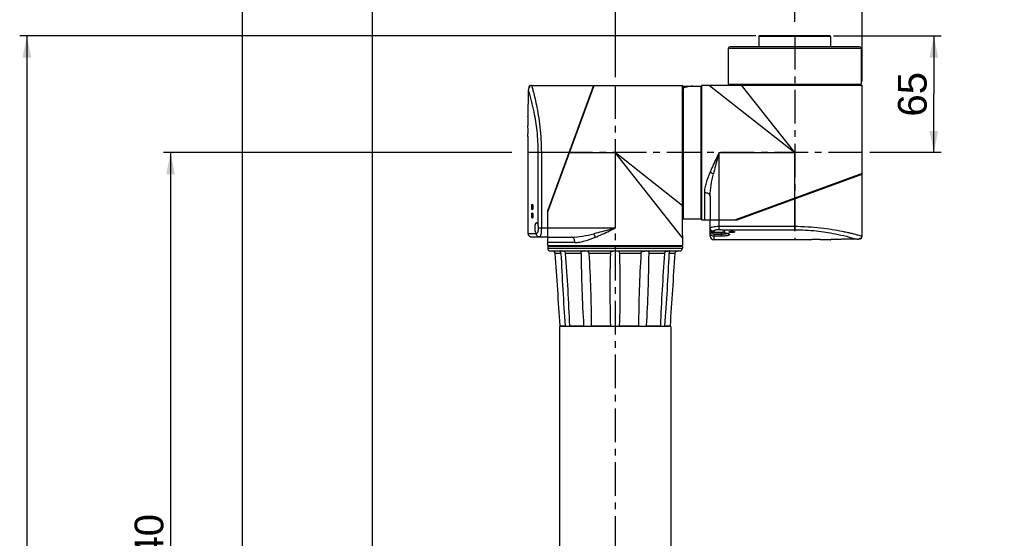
# Model space of a CAD drawing. Header units: millimetres. Extents: x 12 to 2508, y 25 to 1770.
# Tile 40 of 53: x 1258 to 1807, y 1150 to 1439. Entities that reach past the tile are written whole.
import ezdxf

# ---------------------------------------------------------------- set-up
doc = ezdxf.new("R2010")
doc.units = ezdxf.units.MM
doc.linetypes.add('CENTER', pattern=[0.6, 0.375, -0.075, 0.075, -0.075])
for name, color, linetype in [('ARM1_ABL4', 7, 'Continuous'), ('ARM1_PIPE_PBL5', 7, 'Continuous'), ('ARM2_ABL31', 7, 'Continuous'), ('COVER_S_PBL29', 7, 'Continuous'), ('COVER_S_PBL30', 7, 'Continuous'), ('FLANGE_E_PBL3', 7, 'Continuous'), ('FLANGE_J5_PBL32', 7, 'Continuous'), ('HOLDER_S_PBL18', 7, 'Continuous'), ('HOLDER_S_PBL37', 7, 'Continuous'), ('MODULE_S_ABL17', 7, 'Continuous'), ('MODULE_S_ABL2', 7, 'Continuous'), ('new_view_6_VBL0', 7, 'Continuous'), ('PIPE2_PBL43', 7, 'Continuous'), ('RING_S_PBL44', 7, 'Continuous')]:
    doc.layers.add(name, color=color, linetype=linetype)
doc.styles.get("Standard").update_dxf_attribs({"font": 'arial.ttf'})
doc.dimstyles.new('DIMSTYLE_4', dxfattribs={"dimtxt": 16, "dimasz": 12, "dimexe": 1, "dimexo": 0.5, "dimgap": 1, "dimtad": 1, "dimdsep": 46, "dimtxsty": 'Standard', "dimblk": '_FILLED', "dimblk1": '_FILLED', "dimblk2": '_FILLED', "dimcen": 0.09, "dimclrt": 134, "dimazin": 2, "dimtp": 0.5, "dimtm": 0.5, "dimtfac": 1, "dimtofl": 0, "dimtmove": 0, "dimatfit": 3, "dimldrblk": '_FILLED', "dimfxl": 1, "dimtolj": 1, "dimarcsym": 0})
doc.dimstyles.new('DIMSTYLE_5', dxfattribs={"dimtxt": 16, "dimasz": 12, "dimexe": 1, "dimexo": 0.5, "dimgap": 1, "dimtad": 1, "dimdsep": 46, "dimtxsty": 'Standard', "dimblk": '_FILLED', "dimblk1": '_FILLED', "dimblk2": '_FILLED', "dimcen": 0.09, "dimclrt": 134, "dimazin": 2, "dimtp": 0.8, "dimtm": 0.8, "dimtfac": 1, "dimtofl": 0, "dimtmove": 0, "dimatfit": 3, "dimldrblk": '_FILLED', "dimfxl": 1, "dimtolj": 1, "dimarcsym": 0})
doc.dimstyles.new('DIMSTYLE_6', dxfattribs={"dimtxt": 16, "dimasz": 12, "dimexe": 1, "dimexo": 0.5, "dimgap": 1, "dimtad": 1, "dimdec": 0, "dimdsep": 46, "dimtxsty": 'Standard', "dimblk": '_FILLED', "dimblk1": '_FILLED', "dimblk2": '_FILLED', "dimcen": 0.09, "dimclrt": 134, "dimazin": 2, "dimtp": 1.2, "dimtm": 1.2, "dimtfac": 1, "dimtdec": 0, "dimtofl": 0, "dimtmove": 0, "dimatfit": 3, "dimldrblk": '_FILLED', "dimfxl": 1, "dimtolj": 1, "dimarcsym": 0})
doc.dimstyles.new('DIMSTYLE_7', dxfattribs={"dimtxt": 10, "dimasz": 6, "dimexe": 1, "dimexo": 0.5, "dimtad": 1, "dimdsep": 46, "dimtxsty": 'Standard', "dimblk": '_FILLED', "dimblk1": '_FILLED', "dimblk2": '_FILLED', "dimcen": 0.09, "dimclrt": 134, "dimazin": 2, "dimtp": 0.2, "dimtm": 0.2, "dimtfac": 1, "dimtofl": 0, "dimtmove": 0, "dimatfit": 1, "dimldrblk": '_FILLED', "dimfxl": 1, "dimtolj": 1, "dimarcsym": 0})
doc.dimstyles.new('DIMSTYLE_8', dxfattribs={"dimtxt": 10, "dimasz": 6, "dimexe": 1, "dimexo": 0.5, "dimtad": 1, "dimdec": 3, "dimdsep": 46, "dimtxsty": 'Standard', "dimblk": '_FILLED', "dimblk1": '_FILLED', "dimblk2": '_FILLED', "dimcen": 0.09, "dimclrt": 134, "dimazin": 2, "dimtol": 1, "dimtp": 0.015, "dimtfac": 0.6, "dimtdec": 3, "dimtofl": 0, "dimtmove": 0, "dimatfit": 1, "dimldrblk": '_FILLED', "dimfxl": 1, "dimtolj": 1, "dimarcsym": 0})

# ---------------------------------------------------------------- blocks, each defined once
blk = doc.blocks.new('_FILLED')
at = {"color": 0, "linetype": 'ByBlock'}
blk.add_solid([(0, 0), (-1, 0.2), (-1, -0.2)], dxfattribs=at)
blk = doc.blocks.new('*D13')
at = {"color": 134, "transparency": 16777216}
for p, q in [((2172.57, 1632.6), (1978.52, 1632.6)), ((1982.52, 1632.6), (1982.52, 1412.6)), ((1982.52, 1192.6), (1982.52, 1412.6)), ((1978.52, 1192.6), (2012.08, 1192.6))]:
    blk.add_line(p, q, dxfattribs=at)
at = {"color": 134, "transparency": 16777216, "xscale": 12, "yscale": 12, "zscale": 12}
for p, rotation in [((1982.52, 1632.6), 90), ((1982.52, 1192.6), 270)]:
    blk.add_blockref('_FILLED', p, dxfattribs=dict(at, rotation=rotation))
at = {"color": 134, "transparency": 16777216, "insert": (1962.52, 1412.6), "char_height": 16, "width": 36.8, "attachment_point": 2, "rotation": 90, "line_spacing_factor": 0.9}
blk.add_mtext('440', dxfattribs=at)
blk = doc.blocks.new('COVER_S_PBL29', base_point=(2199.77, 1627.85))
at = {"layer": 'COVER_S_PBL29', "color": 7}
for p, q in [((2181.72, 1667.42), (2181.72, 1659.6)), ((2182.02, 1668.96), (2182.02, 1668.48)), ((2183.52, 1670.1), (2218.02, 1670.1)), ((2218.02, 1670.1), (2192.52, 1600.5)), ((2181.52, 1652.63), (2181.52, 1652.6)), ((2181.52, 1652.6), (2181.52, 1647.6)), ((2181.52, 1647.6), (2181.52, 1647.5)), ((2181.52, 1641.7), (2181.52, 1641.6)), ((2181.52, 1641.69), (2181.52, 1641.6)), ((2181.52, 1641.6), (2181.52, 1587.6)), ((2192.52, 1589.1), (2192.52, 1600.5)), ((2183.52, 1585.6), (2192.52, 1585.6)), ((2186.29, 1587.6), (2186.22, 1587.6))]:
    blk.add_line(p, q, dxfattribs=at)
at = {"layer": 'COVER_S_PBL29', "color": 2}
for p, q in [((2187.08, 1632.6), (2187.08, 1592.09)), ((2204.28, 1632.6), (2187.08, 1632.6)), ((2188.98, 1632.6), (2188.98, 1590.6)), ((2192.52, 1590.6), (2187.25, 1590.6)), ((2181.52, 1587.6), (2186.16, 1587.6))]:
    blk.add_line(p, q, dxfattribs=at)
at = {"layer": 'COVER_S_PBL29', "color": 7}
for points in [[(2182.52, 1669.83), (2182.41, 1669.76), (2182.2, 1669.54), (2182.06, 1669.26), (2182.02, 1668.96)], [(2183.52, 1670.1), (2183.11, 1670.05), (2182.57, 1669.86), (2182.52, 1669.83)]]:
    blk.add_lwpolyline(points, dxfattribs=at)
for centre, radius, start, end in [((2183.71, 1667.46), 1.98, 134.2954, 137.9221), ((2061.52, 1644.6), 120.04, 0.0002, 1.4323), ((2183.52, 1587.6), 2, 180, 270)]:
    blk.add_arc(centre, radius, start, end, dxfattribs=at)
at = {"layer": 'COVER_S_PBL29', "color": 2}
for centre, radius, start, end in [((2188.22, 1587.6), 2.06, 180.0001, 180.4701), ((2186.16, 1587.84), 0.248, 270.0743, 275.0645)]:
    blk.add_arc(centre, radius, start, end, dxfattribs=at)
at = {"layer": 'COVER_S_PBL29', "color": 7}
for points in [[(2181.87, 1668.19), (2181.77, 1667.95), (2181.72, 1667.68), (2181.72, 1667.42)], [(2182.24, 1668.79), (2182.09, 1668.61), (2181.96, 1668.41), (2181.87, 1668.19)]]:
    blk.add_open_spline(points, degree=3, dxfattribs=at)
at = {"layer": 'COVER_S_PBL29', "color": 2}
for points, knots in [([(2181.72, 1667.42), (2182.93, 1663.42), (2184.83, 1655.9), (2186.66, 1644.24), (2187.08, 1636.64), (2187.08, 1632.6)], [0, 0, 0, 0, 0.355025, 0.6571, 1, 1, 1, 1]), ([(2182.52, 1669.83), (2182.51, 1669.83), (2182.51, 1669.8), (2182.5, 1669.76), (2182.49, 1669.69), (2182.47, 1669.59), (2182.44, 1669.46), (2182.39, 1669.22), (2182.36, 1669.02), (2182.33, 1668.88)], [0, 0, 0, 0, 0.015535, 0.060115, 0.134208, 0.239266, 0.376721, 0.547586, 1, 1, 1, 1]), ([(2183.52, 1670.1), (2183.59, 1669.86), (2183.85, 1668.9), (2184.44, 1666.79), (2185.29, 1663.38), (2186.32, 1658.79), (2187.35, 1653.21), (2188.58, 1644.39), (2188.98, 1637.4), (2188.98, 1632.6)], [0, 0, 0, 0, 0.019885, 0.07841, 0.172471, 0.297679, 0.448936, 0.620664, 1, 1, 1, 1]), ([(2188.98, 1590.6), (2188.98, 1589.95), (2188.94, 1588.76), (2188.77, 1587.22), (2188.53, 1586.21), (2188.3, 1585.72), (2188.15, 1585.6), (2188.08, 1585.6)], [0, 0, 0, 0, 0.370978, 0.685645, 0.900141, 0.962847, 1, 1, 1, 1]), ([(2188.08, 1585.6), (2187.83, 1585.6), (2187.33, 1585.7), (2186.69, 1586.14), (2186.26, 1586.8), (2186.16, 1587.32), (2186.16, 1587.58)], [0, 0, 0, 0, 0.245447, 0.493519, 0.745386, 1, 1, 1, 1])]:
    blk.add_open_spline(points, degree=3, knots=knots, dxfattribs=at)
at = {"layer": 'COVER_S_PBL29', "color": 7}
for points, knots in [([(2181.52, 1652.6), (2181.5, 1652.42), (2181.56, 1653.37), (2181.58, 1653.77), (2181.65, 1655.18), (2181.7, 1657.02), (2181.72, 1658.7), (2181.72, 1659.6)], [0, 0, 0, 0, 0.076215, 0.168696, 0.293087, 0.617447, 1, 1, 1, 1]), ([(2181.52, 1641.6), (2181.52, 1641.67), (2181.52, 1641.97), (2181.54, 1642.58), (2181.55, 1643.51), (2181.55, 1644.21), (2181.55, 1644.6)], [0, 0, 0, 0, 0.076144, 0.29291, 0.617307, 1, 1, 1, 1]), ([(2183.65, 1602.3), (2183.65, 1602.49), (2183.66, 1602.84), (2183.72, 1603.32), (2183.78, 1603.62), (2183.89, 1603.8), (2183.94, 1603.8)], [0, 0, 0, 0, 0.369755, 0.68321, 0.897619, 1, 1, 1, 1]), ([(2183.94, 1600.8), (2183.89, 1600.8), (2183.78, 1600.97), (2183.72, 1601.27), (2183.66, 1601.75), (2183.65, 1602.1), (2183.65, 1602.3)], [0, 0, 0, 0, 0.102382, 0.31679, 0.630245, 1, 1, 1, 1]), ([(2183.94, 1603.8), (2184, 1603.8), (2184.11, 1603.62), (2184.18, 1603.32), (2184.25, 1602.84), (2184.26, 1602.49), (2184.26, 1602.3)], [0, 0, 0, 0, 0.103383, 0.31819, 0.631085, 1, 1, 1, 1]), ([(2184.26, 1602.3), (2184.26, 1602.1), (2184.25, 1601.75), (2184.18, 1601.27), (2184.11, 1600.97), (2184, 1600.8), (2183.94, 1600.8)], [0, 0, 0, 0, 0.368913, 0.681808, 0.896616, 1, 1, 1, 1]), ([(2183.65, 1597.6), (2183.65, 1597.79), (2183.66, 1598.14), (2183.72, 1598.62), (2183.78, 1598.92), (2183.89, 1599.1), (2183.94, 1599.1)], [0, 0, 0, 0, 0.369755, 0.68321, 0.897619, 1, 1, 1, 1]), ([(2183.94, 1596.1), (2183.89, 1596.1), (2183.78, 1596.27), (2183.72, 1596.57), (2183.66, 1597.05), (2183.65, 1597.4), (2183.65, 1597.6)], [0, 0, 0, 0, 0.102382, 0.31679, 0.630245, 1, 1, 1, 1]), ([(2183.94, 1599.1), (2184, 1599.1), (2184.11, 1598.92), (2184.18, 1598.62), (2184.25, 1598.14), (2184.26, 1597.79), (2184.26, 1597.6)], [0, 0, 0, 0, 0.103383, 0.31819, 0.631085, 1, 1, 1, 1]), ([(2184.26, 1597.6), (2184.26, 1597.4), (2184.25, 1597.05), (2184.18, 1596.57), (2184.11, 1596.27), (2184, 1596.1), (2183.94, 1596.1)], [0, 0, 0, 0, 0.368913, 0.681808, 0.896616, 1, 1, 1, 1]), ([(2185.46, 1590.6), (2185.46, 1590.99), (2185.5, 1591.71), (2185.63, 1592.55), (2185.81, 1593.09), (2185.96, 1593.4), (2186.16, 1593.6), (2186.29, 1593.6)], [0, 0, 0, 0, 0.360277, 0.66585, 0.785509, 0.879751, 1, 1, 1, 1]), ([(2186.22, 1587.6), (2186.09, 1587.64), (2185.84, 1587.97), (2185.53, 1588.96), (2185.46, 1589.91), (2185.46, 1590.6)], [0, 0, 0, 0, 0.129193, 0.348262, 1, 1, 1, 1]), ([(2186.29, 1593.6), (2186.49, 1593.6), (2186.76, 1593.21), (2186.95, 1592.69), (2187.04, 1592.3), (2187.08, 1592.09)], [0, 0, 0, 0, 0.338756, 0.6312, 1, 1, 1, 1]), ([(2187.25, 1590.6), (2187.25, 1590.2), (2187.2, 1589.48), (2187.03, 1588.64), (2186.81, 1588.1), (2186.64, 1587.79), (2186.42, 1587.6), (2186.29, 1587.6)], [0, 0, 0, 0, 0.356905, 0.660298, 0.780317, 0.876063, 1, 1, 1, 1]), ([(2187.08, 1592.09), (2187.1, 1591.97), (2187.19, 1591.48), (2187.25, 1590.98), (2187.25, 1590.6)], [0, 0, 0, 0, 0.235411, 1, 1, 1, 1])]:
    blk.add_open_spline(points, degree=3, knots=knots, dxfattribs=at)
at = {"layer": 'COVER_S_PBL29', "color": 2}
blk.add_open_spline([(2186.22, 1587.6), (2186.21, 1587.6), (2186.19, 1587.6), (2186.18, 1587.6)], degree=3, dxfattribs=at)
blk = doc.blocks.new('HOLDER_S_PBL37', base_point=(2230.07, 1625.45))
at = {"layer": 'HOLDER_S_PBL37', "color": 7}
for p, q in [((2192.52, 1599.6), (2218.32, 1670.1)), ((2217.28, 1668.1), (2217.59, 1668.1)), ((2218.32, 1670.1), (2267.62, 1670.1)), ((2267.62, 1586.51), (2267.62, 1670.1)), ((2192.52, 1580.8), (2192.52, 1599.6)), ((2192.52, 1585.5), (2205.85, 1585.5)), ((2267.52, 1585.1), (2267.52, 1580.8)), ((2192.52, 1580.8), (2267.52, 1580.8))]:
    blk.add_line(p, q, dxfattribs=at)
at = {"layer": 'HOLDER_S_PBL37', "color": 2}
for p, q in [((2204.28, 1632.6), (2230.02, 1632.6)), ((2230.02, 1632.6), (2230.02, 1590.5)), ((2267.52, 1585.1), (2230.02, 1632.6)), ((2267.62, 1602.91), (2230.02, 1632.6)), ((2230.02, 1590.5), (2192.52, 1590.5)), ((2207.64, 1582.5), (2192.52, 1582.5))]:
    blk.add_line(p, q, dxfattribs=at)
at = {"layer": 'HOLDER_S_PBL37', "color": 7}
blk.add_arc((2277.53, 1585.1), 10.01, 171.8955, 179.9942, dxfattribs=at)
at = {"layer": 'HOLDER_S_PBL37', "color": 2}
for points, knots in [([(2230.02, 1590.5), (2229.03, 1590.22), (2225.11, 1589.14), (2221.19, 1588.08), (2218.22, 1587.37)], [0, 0, 0, 0, 0.251279, 1, 1, 1, 1]), ([(2219.1, 1585.5), (2220.01, 1585.87), (2223.69, 1587.45), (2227.3, 1589.19), (2230.02, 1590.5)], [0, 0, 0, 0, 0.245874, 1, 1, 1, 1]), ([(2205.85, 1585.5), (2207.9, 1585.5), (2212.07, 1586), (2216.15, 1586.88), (2218.22, 1587.37)], [0, 0, 0, 0, 0.489936, 1, 1, 1, 1]), ([(2207.64, 1582.5), (2207.64, 1582.88), (2207.56, 1583.62), (2207.19, 1584.59), (2206.63, 1585.3), (2206.09, 1585.5), (2205.85, 1585.5)], [0, 0, 0, 0, 0.304409, 0.580241, 0.809815, 1, 1, 1, 1]), ([(2207.64, 1582.5), (2208.56, 1582.5), (2210.45, 1582.7), (2214.32, 1583.64), (2217.18, 1584.71), (2219.1, 1585.5)], [0, 0, 0, 0, 0.231676, 0.477405, 1, 1, 1, 1]), ([(2219.1, 1585.5), (2219.04, 1585.67), (2218.79, 1586.31), (2218.49, 1586.94), (2218.22, 1587.37)], [0, 0, 0, 0, 0.263076, 1, 1, 1, 1])]:
    blk.add_open_spline(points, degree=3, knots=knots, dxfattribs=at)
blk = doc.blocks.new('*D14')
at = {"color": 134, "transparency": 16777216}
for p, q in [((2308.32, 1697.6), (1898.52, 1697.6)), ((1902.52, 1697.6), (1902.52, 1162.6)), ((1902.52, 627.6), (1902.52, 1162.6)), ((2153.52, 627.6), (1898.52, 627.6))]:
    blk.add_line(p, q, dxfattribs=at)
at = {"color": 134, "transparency": 16777216, "xscale": 12, "yscale": 12, "zscale": 12}
for p, rotation in [((1902.52, 1697.6), 90), ((1902.52, 627.6), 270)]:
    blk.add_blockref('_FILLED', p, dxfattribs=dict(at, rotation=rotation))
at = {"color": 134, "transparency": 16777216, "insert": (1882.52, 1162.6), "char_height": 16, "width": 49.0667, "attachment_point": 2, "rotation": 90, "line_spacing_factor": 0.9}
blk.add_mtext('1070', dxfattribs=at)
blk = doc.blocks.new('*D16')
at = {"color": 134, "transparency": 16777216}
for p, q in [((2230.02, 1741.6), (2230.02, 1683.97)), ((2330.02, 1705.45), (2330.02, 1741.6)), ((2230.02, 1737.6), (2280.02, 1737.6)), ((2330.02, 1737.6), (2280.02, 1737.6))]:
    blk.add_line(p, q, dxfattribs=at)
at = {"color": 134, "transparency": 16777216, "xscale": 12, "yscale": 12, "zscale": 12, "rotation": 180}
blk.add_blockref('_FILLED', (2230.02, 1737.6), dxfattribs=at)
at = {"color": 134, "transparency": 16777216, "xscale": 12, "yscale": 12, "zscale": 12}
blk.add_blockref('_FILLED', (2330.02, 1737.6), dxfattribs=at)
at = {"color": 134, "transparency": 16777216, "insert": (2280.02, 1757.6), "char_height": 16, "width": 36.8, "attachment_point": 2, "line_spacing_factor": 0.9}
blk.add_mtext('100', dxfattribs=at)
blk = doc.blocks.new('*D17')
at = {"color": 134, "transparency": 16777216}
for p, q in [((2330.02, 1720.8), (2330.02, 1741.6)), ((2367.52, 1672.2), (2367.52, 1741.6)), ((2330.02, 1737.6), (2348.77, 1737.6)), ((2367.52, 1737.6), (2348.77, 1737.6)), ((2348.77, 1737.6), (2446.74, 1737.6))]:
    blk.add_line(p, q, dxfattribs=at)
at = {"color": 134, "transparency": 16777216, "xscale": 12, "yscale": 12, "zscale": 12, "rotation": 180}
blk.add_blockref('_FILLED', (2330.02, 1737.6), dxfattribs=at)
at = {"color": 134, "transparency": 16777216, "xscale": 12, "yscale": 12, "zscale": 12}
blk.add_blockref('_FILLED', (2367.52, 1737.6), dxfattribs=at)
at = {"color": 134, "transparency": 16777216, "insert": (2391.56, 1757.6), "char_height": 16, "width": 55.1704, "attachment_point": 1, "line_spacing_factor": 0.9}
blk.add_mtext('(37.5)', dxfattribs=at)
blk = doc.blocks.new('*D18')
at = {"color": 134, "transparency": 16777216}
for p, q in [((2351.72, 1697.6), (2411.52, 1697.6)), ((2407.52, 1697.6), (2407.52, 1665.1)), ((2407.52, 1632.6), (2407.52, 1665.1)), ((2411.52, 1632.6), (2371.81, 1632.6))]:
    blk.add_line(p, q, dxfattribs=at)
at = {"color": 134, "transparency": 16777216, "xscale": 12, "yscale": 12, "zscale": 12}
for p, rotation in [((2407.52, 1697.6), 90), ((2407.52, 1632.6), 270)]:
    blk.add_blockref('_FILLED', p, dxfattribs=dict(at, rotation=rotation))
at = {"color": 134, "transparency": 16777216, "insert": (2387.52, 1665.1), "char_height": 16, "width": 24.5333, "attachment_point": 2, "rotation": 90, "line_spacing_factor": 0.9}
blk.add_mtext('65', dxfattribs=at)
blk = doc.blocks.new('*D15')
at = {"color": 134, "transparency": 16777216}
for p, q in [((2095.02, 1257.64), (2095.02, 1741.6)), ((2230.02, 1741.6), (2230.02, 1674.71)), ((2095.02, 1737.6), (2162.52, 1737.6)), ((2230.02, 1737.6), (2162.52, 1737.6))]:
    blk.add_line(p, q, dxfattribs=at)
at = {"color": 134, "transparency": 16777216, "xscale": 12, "yscale": 12, "zscale": 12, "rotation": 180}
blk.add_blockref('_FILLED', (2095.02, 1737.6), dxfattribs=at)
at = {"color": 134, "transparency": 16777216, "xscale": 12, "yscale": 12, "zscale": 12}
blk.add_blockref('_FILLED', (2230.02, 1737.6), dxfattribs=at)
at = {"color": 134, "transparency": 16777216, "insert": (2162.52, 1757.6), "char_height": 16, "width": 36.8, "attachment_point": 2, "line_spacing_factor": 0.9}
blk.add_mtext('135', dxfattribs=at)
blk = doc.blocks.new('*D19')
at = {"color": 134, "transparency": 16777216}
for p, q in [((2022.52, 1247.6), (2022.52, 1741.6)), ((2095.02, 1498.27), (2095.02, 1741.6)), ((2022.52, 1737.6), (2020.52, 1737.6)), ((2020.52, 1737.6), (2058.77, 1737.6)), ((2097.02, 1737.6), (2058.77, 1737.6)), ((2095.02, 1737.6), (2097.02, 1737.6))]:
    blk.add_line(p, q, dxfattribs=at)
at = {"color": 134, "transparency": 16777216, "xscale": 12, "yscale": 12, "zscale": 12}
blk.add_blockref('_FILLED', (2022.52, 1737.6), dxfattribs=at)
at = {"color": 134, "transparency": 16777216, "xscale": 12, "yscale": 12, "zscale": 12, "rotation": 180}
blk.add_blockref('_FILLED', (2095.02, 1737.6), dxfattribs=at)
at = {"color": 134, "transparency": 16777216, "insert": (2058.77, 1757.6), "char_height": 16, "width": 55.1704, "attachment_point": 2, "line_spacing_factor": 0.9}
blk.add_mtext('(72.5)', dxfattribs=at)
blk = doc.blocks.new('*D24')
at = {"color": 134, "transparency": 16777216}
for p, q in [((2022.52, 1247.6), (2022.52, 1781.6)), ((2022.52, 1777.6), (2195.02, 1777.6)), ((2367.52, 1777.6), (2195.02, 1777.6)), ((2367.52, 1672.2), (2367.52, 1781.6))]:
    blk.add_line(p, q, dxfattribs=at)
at = {"color": 134, "transparency": 16777216, "xscale": 12, "yscale": 12, "zscale": 12, "rotation": 180}
blk.add_blockref('_FILLED', (2022.52, 1777.6), dxfattribs=at)
at = {"color": 134, "transparency": 16777216, "xscale": 12, "yscale": 12, "zscale": 12}
blk.add_blockref('_FILLED', (2367.52, 1777.6), dxfattribs=at)
at = {"color": 134, "transparency": 16777216, "insert": (2195.02, 1797.6), "char_height": 16, "width": 50.3111, "attachment_point": 2, "line_spacing_factor": 0.9}
blk.add_mtext('(345)', dxfattribs=at)
blk = doc.blocks.new('COVER_S_PBL30', base_point=(2325.27, 1602.35))
at = {"layer": 'COVER_S_PBL30', "color": 7}
for p, q in [((2297.92, 1595.1), (2367.52, 1620.6)), ((2367.52, 1586.1), (2367.52, 1620.6)), ((2283.02, 1586.1), (2283.02, 1595.1)), ((2286.52, 1595.1), (2297.92, 1595.1)), ((2285.03, 1588.8), (2285.02, 1588.87)), ((2285.02, 1588.04), (2289.22, 1588.04)), ((2366.38, 1584.6), (2365.9, 1584.6)), ((2339.02, 1584.1), (2285.02, 1584.1)), ((2339.02, 1584.1), (2339.12, 1584.1)), ((2344.92, 1584.1), (2345.02, 1584.1)), ((2344.92, 1584.1), (2345.02, 1584.1)), ((2350.02, 1584.1), (2345.02, 1584.1)), ((2350.02, 1584.1), (2350.06, 1584.1)), ((2364.84, 1584.3), (2357.02, 1584.3))]:
    blk.add_line(p, q, dxfattribs=at)
at = {"layer": 'COVER_S_PBL30', "color": 2}
for p, q in [((2330.02, 1589.66), (2330.02, 1606.86)), ((2288.02, 1589.83), (2288.02, 1595.1)), ((2288.02, 1591.56), (2330.02, 1591.56)), ((2283.02, 1588.05), (2284.02, 1588.05)), ((2284.02, 1588.34), (2284.02, 1588.05)), ((2285.02, 1588.74), (2285.02, 1588.04)), ((2285.02, 1588.08), (2287.06, 1588.08)), ((2285.02, 1587.04), (2285.02, 1584.1)), ((2289.22, 1587.04), (2285.02, 1587.04)), ((2289.22, 1586.05), (2285.02, 1586.05)), ((2288.97, 1588.08), (2289.22, 1588.08)), ((2289.22, 1586.05), (2289.22, 1588.08)), ((2289.51, 1589.66), (2330.02, 1589.66))]:
    blk.add_line(p, q, dxfattribs=at)
at = {"layer": 'COVER_S_PBL30', "color": 7}
for points in [[(2283.02, 1590.08), (2283.04, 1589.77), (2283.18, 1589.28), (2283.44, 1588.83), (2283.8, 1588.46), (2284.24, 1588.2), (2284.73, 1588.07), (2285.02, 1588.04)], [(2289.22, 1588.04), (2289.95, 1588.03), (2290.85, 1587.96), (2291.66, 1587.84), (2292.27, 1587.7), (2292.65, 1587.58), (2292.85, 1587.49), (2292.89, 1587.47)], [(2366.38, 1584.6), (2366.68, 1584.64), (2366.96, 1584.78), (2367.18, 1584.99), (2367.25, 1585.1)], [(2367.25, 1585.09), (2367.28, 1585.15), (2367.47, 1585.69), (2367.52, 1586.1)]]:
    blk.add_lwpolyline(points, dxfattribs=at)
at = {"layer": 'COVER_S_PBL30', "color": 2}
for centre, radius, start, end in [((2285.02, 1590.08), 2, 179.9825, 269.9761), ((2285.02, 1588.05), 2, 179.9957, 269.9925), ((2285.02, 1590.8), 2.06, 269.5475, 269.9999), ((2291.46, 1583.51), 4.33, 69.8881, 70.7773)]:
    blk.add_arc(centre, radius, start, end, dxfattribs=at)
at = {"layer": 'COVER_S_PBL30', "color": 7}
for centre, radius, start, end in [((2285.02, 1586.1), 2, 180, 270), ((2364.88, 1586.29), 1.98, 312.078, 315.7043), ((2342.02, 1464.09), 120.04, 90.0002, 91.4323)]:
    blk.add_arc(centre, radius, start, end, dxfattribs=at)
at = {"layer": 'COVER_S_PBL30', "color": 2}
for points, knots in [([(2283.02, 1590.66), (2283.02, 1590.72), (2283.14, 1590.88), (2283.63, 1591.11), (2284.64, 1591.34), (2286.19, 1591.52), (2287.37, 1591.56), (2288.02, 1591.56)], [0, 0, 0, 0, 0.037151, 0.09985, 0.314351, 0.629026, 1, 1, 1, 1]), ([(2285, 1588.74), (2284.74, 1588.74), (2284.22, 1588.84), (2283.57, 1589.27), (2283.12, 1589.9), (2283.02, 1590.41), (2283.02, 1590.66)], [0, 0, 0, 0, 0.254544, 0.506373, 0.754489, 1, 1, 1, 1]), ([(2330.02, 1591.56), (2332.47, 1591.56), (2337.28, 1591.42), (2344.24, 1590.82), (2350.63, 1589.93), (2355.48, 1589.03), (2358.9, 1588.29), (2361.08, 1587.79), (2362.97, 1587.32), (2364.53, 1586.92), (2365.79, 1586.58), (2366.57, 1586.37), (2367.11, 1586.21), (2367.25, 1586.18), (2367.58, 1586.07), (2367.52, 1586.1)], [0, 0, 0, 0, 0.193425, 0.379421, 0.551117, 0.702351, 0.768536, 0.827548, 0.878764, 0.9216, 0.955533, 0.980118, 0.988792, 0.995012, 1, 1, 1, 1]), ([(2285.02, 1587.04), (2284.76, 1587.04), (2284.23, 1587.26), (2284.02, 1587.8), (2284.02, 1588.05)], [0, 0, 0, 0, 0.499592, 1, 1, 1, 1]), ([(2289.22, 1588.08), (2289.91, 1588.08), (2291.14, 1588), (2292.37, 1587.77), (2292.88, 1587.59)], [0, 0, 0, 0, 0.560724, 1, 1, 1, 1]), ([(2292.52, 1587.63), (2292.37, 1587.52), (2291.95, 1587.34), (2290.85, 1587.09), (2289.9, 1587.04), (2289.22, 1587.04)], [0, 0, 0, 0, 0.163766, 0.396179, 1, 1, 1, 1]), ([(2292.94, 1587.57), (2293.13, 1587.5), (2293.38, 1587.4), (2293.63, 1587.19), (2293.72, 1587.05), (2293.72, 1586.89), (2293.62, 1586.75), (2293.44, 1586.63), (2293.2, 1586.52), (2292.88, 1586.41), (2292.34, 1586.28), (2291.52, 1586.16), (2290.41, 1586.07), (2289.63, 1586.05), (2289.22, 1586.05)], [0, 0, 0, 0, 0.103332, 0.139101, 0.166272, 0.189678, 0.21663, 0.252267, 0.29861, 0.356127, 0.424582, 0.59087, 0.787364, 1, 1, 1, 1]), ([(2330.02, 1589.66), (2334.06, 1589.66), (2341.66, 1589.24), (2353.32, 1587.41), (2360.84, 1585.51), (2364.84, 1584.3)], [0, 0, 0, 0, 0.3429, 0.644974, 1, 1, 1, 1]), ([(2366.3, 1584.91), (2366.44, 1584.94), (2366.64, 1584.97), (2366.88, 1585.02), (2367.01, 1585.05), (2367.11, 1585.07), (2367.19, 1585.09), (2367.22, 1585.09), (2367.25, 1585.1), (2367.25, 1585.1)], [0, 0, 0, 0, 0.452428, 0.622623, 0.76004, 0.866147, 0.941344, 0.985823, 1, 1, 1, 1])]:
    blk.add_open_spline(points, degree=3, knots=knots, dxfattribs=at)
at = {"layer": 'COVER_S_PBL30', "color": 7}
for points, knots in [([(2285.02, 1588.87), (2285.02, 1589), (2285.21, 1589.21), (2285.53, 1589.39), (2286.06, 1589.61), (2286.9, 1589.78), (2287.63, 1589.83), (2288.02, 1589.83)], [0, 0, 0, 0, 0.123919, 0.219665, 0.339694, 0.64311, 1, 1, 1, 1]), ([(2287.06, 1588.08), (2286.58, 1588.12), (2285.93, 1588.22), (2285.25, 1588.5), (2285.05, 1588.7), (2285.03, 1588.8)], [0, 0, 0, 0, 0.650706, 0.86335, 1, 1, 1, 1]), ([(2288.02, 1588.05), (2287.78, 1588.05), (2287.46, 1588.05), (2287.14, 1588.07), (2287.06, 1588.08)], [0, 0, 0, 0, 0.755742, 1, 1, 1, 1]), ([(2288.02, 1589.83), (2288.15, 1589.83), (2288.65, 1589.81), (2289.15, 1589.72), (2289.51, 1589.66)], [0, 0, 0, 0, 0.260756, 1, 1, 1, 1]), ([(2288.97, 1588.08), (2288.89, 1588.07), (2288.58, 1588.05), (2288.26, 1588.05), (2288.02, 1588.05)], [0, 0, 0, 0, 0.244258, 1, 1, 1, 1]), ([(2291.02, 1588.87), (2291.02, 1588.77), (2290.91, 1588.61), (2290.69, 1588.47), (2290.34, 1588.32), (2289.76, 1588.17), (2289.25, 1588.1), (2288.97, 1588.08)], [0, 0, 0, 0, 0.128667, 0.220665, 0.335399, 0.631183, 1, 1, 1, 1]), ([(2289.51, 1589.66), (2289.72, 1589.62), (2290.11, 1589.53), (2290.63, 1589.33), (2291.02, 1589.07), (2291.02, 1588.87)], [0, 0, 0, 0, 0.368796, 0.661229, 1, 1, 1, 1]), ([(2293.45, 1588.44), (2293.45, 1588.51), (2293.61, 1588.66), (2294.13, 1588.83), (2294.64, 1588.89), (2295.02, 1588.89)], [0, 0, 0, 0, 0.119084, 0.333763, 1, 1, 1, 1]), ([(2295.02, 1588.02), (2294.64, 1588.02), (2294.19, 1588.05), (2293.72, 1588.2), (2293.55, 1588.27), (2293.45, 1588.38), (2293.45, 1588.44)], [0, 0, 0, 0, 0.6676, 0.787748, 0.882103, 1, 1, 1, 1]), ([(2295.02, 1588.89), (2295.39, 1588.89), (2295.9, 1588.83), (2296.43, 1588.66), (2296.59, 1588.51), (2296.59, 1588.44)], [0, 0, 0, 0, 0.666244, 0.880911, 1, 1, 1, 1]), ([(2296.59, 1588.44), (2296.59, 1588.38), (2296.48, 1588.27), (2296.32, 1588.2), (2295.84, 1588.05), (2295.39, 1588.02), (2295.02, 1588.02)], [0, 0, 0, 0, 0.117889, 0.212245, 0.3324, 1, 1, 1, 1]), ([(2345.02, 1584.1), (2344.94, 1584.1), (2344.65, 1584.1), (2344.03, 1584.12), (2343.11, 1584.13), (2342.4, 1584.13), (2342.02, 1584.13)], [0, 0, 0, 0, 0.076144, 0.29291, 0.617307, 1, 1, 1, 1]), ([(2357.02, 1584.3), (2356.12, 1584.3), (2354.47, 1584.28), (2352.32, 1584.22), (2350.88, 1584.14), (2350.19, 1584.11), (2350.02, 1584.1)], [0, 0, 0, 0, 0.382551, 0.706911, 0.923785, 1, 1, 1, 1])]:
    blk.add_open_spline(points, degree=3, knots=knots, dxfattribs=at)
at = {"layer": 'COVER_S_PBL30', "color": 2}
blk.add_open_spline([(2285.02, 1588.74), (2285.02, 1588.76), (2285.02, 1588.78), (2285.03, 1588.8)], degree=3, dxfattribs=at)
at = {"layer": 'COVER_S_PBL30', "color": 7}
for points in [[(2364.84, 1584.3), (2365.1, 1584.3), (2365.37, 1584.35), (2365.61, 1584.45)], [(2365.61, 1584.45), (2365.83, 1584.54), (2366.03, 1584.66), (2366.21, 1584.82)]]:
    blk.add_open_spline(points, degree=3, dxfattribs=at)
blk = doc.blocks.new('FLANGE_J5_PBL32', base_point=(2230.02, 1558.3))
at = {"layer": 'FLANGE_J5_PBL32', "color": 7}
for p, q in [((2193.02, 1580.8), (2192.52, 1580.3)), ((2192.52, 1580.3), (2192.52, 1579.3)), ((2267.52, 1580.3), (2192.52, 1580.3)), ((2267.02, 1580.8), (2267.52, 1580.3)), ((2267.52, 1580.3), (2267.52, 1579.3)), ((2194.02, 1577.8), (2266.02, 1577.8)), ((2199.4, 1536.1), (2202.23, 1536.1)), ((2204.78, 1536.1), (2212.5, 1536.1)), ((2216.92, 1536.03), (2216.92, 1536.1)), ((2216.92, 1536.1), (2227.47, 1536.1)), ((2232.56, 1536.1), (2243.12, 1536.1)), ((2243.12, 1536.1), (2243.12, 1536.03)), ((2247.53, 1536.1), (2255.26, 1536.1)), ((2257.8, 1536.1), (2260.63, 1536.1))]:
    blk.add_line(p, q, dxfattribs=at)
at = {"layer": 'FLANGE_J5_PBL32', "color": 2}
for p, q in [((2192.52, 1579.3), (2267.52, 1579.3)), ((2199.88, 1576.4), (2196.71, 1576.4)), ((2211.12, 1576.4), (2202.47, 1576.4)), ((2227.43, 1576.4), (2215.61, 1576.4)), ((2244.43, 1576.4), (2232.61, 1576.4)), ((2257.57, 1576.4), (2248.91, 1576.4)), ((2263.32, 1576.4), (2260.16, 1576.4))]:
    blk.add_line(p, q, dxfattribs=at)
at = {"layer": 'FLANGE_J5_PBL32', "color": 7}
for centre, radius, start, end in [((2194.02, 1579.3), 1.5, 180, 270), ((2266.02, 1579.3), 1.5, 270, 360), ((-5034.08, 1073.15), 7248.28, 3.661962, 3.981237), ((2772.46, 1557.97), 545.35, 178.0641, 180.0746), ((1687.81, 1557.98), 545.11, 359.925, 1.9364), ((9494.11, 1073.15), 7248.28, 176.018763, 176.338038), ((2835.45, 1556.81), 608.34, 179.9572, 181.95124), ((1624.31, 1556.81), 608.6, 358.04918, 0.04235), ((2142.36, 1477.57), 81.73, 45.4394, 45.7393), ((2212.05, 1547.56), 15.09, 229.407, 231.1859), ((2217.15, 1540.73), 6.56, 224.8983, 228.719), ((2230.04, 1537.53), 2.95, 209.187, 216.1048), ((2229.99, 1537.53), 2.95, 323.8947, 330.8129), ((2245.17, 1536.03), 2.05, 179.9978, 181.0804), ((2245.02, 1536.03), 1.91, 181.0238, 186.9887), ((2242.88, 1540.73), 6.56, 311.2806, 315.1015), ((2247.98, 1547.56), 15.09, 308.8139, 310.5929), ((2317.67, 1477.57), 81.73, 134.2608, 134.5607)]:
    blk.add_arc(centre, radius, start, end, dxfattribs=at)
for points, knots in [([(2196.71, 1576.4), (2196.69, 1576.7), (2196.5, 1577.15), (2196.07, 1577.52), (2195.76, 1577.68), (2195.53, 1577.75), (2195.37, 1577.78), (2195.28, 1577.79), (2195.22, 1577.8), (2195.16, 1577.79), (2195.14, 1577.8), (2195.12, 1577.79), (2195.12, 1577.8)], [0, 0, 0, 0, 0.398478, 0.576573, 0.726732, 0.845114, 0.892037, 0.930654, 0.960867, 0.982562, 0.995633, 1, 1, 1, 1]), ([(2199.4, 1577.75), (2199.4, 1577.79), (2199.6, 1577.8), (2199.7, 1577.8), (2199.79, 1577.8)], [0, 0, 0, 0, 0.269402, 1, 1, 1, 1]), ([(2199.88, 1576.4), (2199.87, 1576.58), (2199.82, 1576.93), (2199.64, 1577.34), (2199.5, 1577.59), (2199.4, 1577.71), (2199.4, 1577.75)], [0, 0, 0, 0, 0.388948, 0.707111, 0.910969, 1, 1, 1, 1]), ([(2202.47, 1576.4), (2202.46, 1576.56), (2202.37, 1576.88), (2201.98, 1577.39), (2201.27, 1577.72), (2200.48, 1577.8), (2200, 1577.8), (2199.79, 1577.8)], [0, 0, 0, 0, 0.14437, 0.288763, 0.568855, 0.815868, 1, 1, 1, 1]), ([(2199.88, 1576.4), (2200.17, 1569.68), (2200.87, 1556.24), (2201.74, 1542.81), (2202.23, 1536.1)], [0, 0, 0, 0, 0.499756, 1, 1, 1, 1]), ([(2204.78, 1536.1), (2204.52, 1542.82), (2203.87, 1556.26), (2202.99, 1569.69), (2202.47, 1576.4)], [0, 0, 0, 0, 0.499771, 1, 1, 1, 1]), ([(2211.12, 1576.93), (2211.12, 1577.04), (2211.12, 1577.23), (2211.16, 1577.48), (2211.27, 1577.66), (2211.45, 1577.75), (2211.67, 1577.78), (2212.05, 1577.8), (2212.35, 1577.8), (2212.57, 1577.8)], [0, 0, 0, 0, 0.156828, 0.27468, 0.364256, 0.45244, 0.558175, 0.685852, 1, 1, 1, 1]), ([(2211.12, 1576.4), (2211.12, 1576.44), (2211.12, 1576.62), (2211.12, 1576.8), (2211.12, 1576.93)], [0, 0, 0, 0, 0.261025, 1, 1, 1, 1]), ([(2211.12, 1576.4), (2211.15, 1569.68), (2211.46, 1556.24), (2212.09, 1542.81), (2212.5, 1536.1)], [0, 0, 0, 0, 0.499728, 1, 1, 1, 1]), ([(2215.61, 1576.4), (2215.59, 1576.7), (2215.33, 1577.34), (2214.42, 1577.74), (2213.49, 1577.8), (2212.87, 1577.8), (2212.57, 1577.8)], [0, 0, 0, 0, 0.249101, 0.497694, 0.756772, 1, 1, 1, 1]), ([(2216.92, 1536.1), (2216.9, 1542.81), (2216.65, 1556.26), (2216.04, 1569.69), (2215.61, 1576.4)], [0, 0, 0, 0, 0.499798, 1, 1, 1, 1]), ([(2227.43, 1576.4), (2227.43, 1576.54), (2227.46, 1576.81), (2227.58, 1577.18), (2227.79, 1577.47), (2228.09, 1577.65), (2228.43, 1577.74), (2228.96, 1577.8), (2229.37, 1577.8), (2229.65, 1577.8)], [0, 0, 0, 0, 0.139292, 0.265157, 0.376781, 0.484878, 0.600088, 0.725541, 1, 1, 1, 1]), ([(2232.61, 1576.4), (2232.6, 1576.55), (2232.57, 1576.84), (2232.43, 1577.24), (2232.17, 1577.54), (2231.81, 1577.7), (2231.42, 1577.77), (2230.82, 1577.8), (2230.36, 1577.8), (2230.05, 1577.8)], [0, 0, 0, 0, 0.137016, 0.258961, 0.367147, 0.475489, 0.593675, 0.722527, 1, 1, 1, 1]), ([(2244.43, 1576.4), (2243.99, 1569.69), (2243.38, 1556.26), (2243.13, 1542.81), (2243.12, 1536.1)], [0, 0, 0, 0, 0.500202, 1, 1, 1, 1]), ([(2244.43, 1576.4), (2244.45, 1576.7), (2244.7, 1577.34), (2245.62, 1577.74), (2246.54, 1577.8), (2247.17, 1577.8), (2247.47, 1577.8)], [0, 0, 0, 0, 0.249101, 0.497694, 0.756772, 1, 1, 1, 1]), ([(2248.92, 1576.93), (2248.92, 1577.04), (2248.91, 1577.23), (2248.88, 1577.48), (2248.77, 1577.66), (2248.58, 1577.75), (2248.37, 1577.78), (2247.99, 1577.8), (2247.68, 1577.8), (2247.47, 1577.8)], [0, 0, 0, 0, 0.156828, 0.27468, 0.364256, 0.45244, 0.558175, 0.685852, 1, 1, 1, 1]), ([(2247.53, 1536.1), (2247.95, 1542.81), (2248.57, 1556.24), (2248.88, 1569.68), (2248.91, 1576.4)], [0, 0, 0, 0, 0.500272, 1, 1, 1, 1]), ([(2248.91, 1576.4), (2248.91, 1576.44), (2248.91, 1576.62), (2248.92, 1576.8), (2248.92, 1576.93)], [0, 0, 0, 0, 0.261025, 1, 1, 1, 1]), ([(2257.57, 1576.4), (2257.04, 1569.69), (2256.17, 1556.26), (2255.51, 1542.82), (2255.26, 1536.1)], [0, 0, 0, 0, 0.500229, 1, 1, 1, 1]), ([(2257.57, 1576.4), (2257.58, 1576.56), (2257.67, 1576.88), (2258.05, 1577.39), (2258.77, 1577.72), (2259.56, 1577.8), (2260.04, 1577.8), (2260.24, 1577.8)], [0, 0, 0, 0, 0.14437, 0.288763, 0.568855, 0.815868, 1, 1, 1, 1]), ([(2257.8, 1536.1), (2258.29, 1542.81), (2259.16, 1556.24), (2259.87, 1569.68), (2260.16, 1576.4)], [0, 0, 0, 0, 0.500244, 1, 1, 1, 1]), ([(2260.16, 1576.4), (2260.16, 1576.58), (2260.22, 1576.93), (2260.39, 1577.34), (2260.53, 1577.59), (2260.63, 1577.71), (2260.63, 1577.75)], [0, 0, 0, 0, 0.388948, 0.707111, 0.910969, 1, 1, 1, 1]), ([(2260.63, 1577.75), (2260.63, 1577.79), (2260.43, 1577.8), (2260.34, 1577.8), (2260.24, 1577.8)], [0, 0, 0, 0, 0.269402, 1, 1, 1, 1]), ([(2263.32, 1576.4), (2263.34, 1576.7), (2263.57, 1577.25), (2264.22, 1577.71), (2264.7, 1577.8), (2264.92, 1577.8)], [0, 0, 0, 0, 0.390869, 0.713984, 1, 1, 1, 1])]:
    blk.add_open_spline(points, degree=3, knots=knots, dxfattribs=at)
for points in [[(2204.95, 1535.8), (2204.89, 1535.9), (2204.84, 1536), (2204.78, 1536.1)], [(2216.9, 1535.8), (2216.91, 1535.87), (2216.92, 1535.95), (2216.92, 1536.03)], [(2255.26, 1536.1), (2255.2, 1536), (2255.14, 1535.9), (2255.09, 1535.8)]]:
    blk.add_open_spline(points, degree=3, dxfattribs=at)
blk = doc.blocks.new('PIPE2_PBL43', base_point=(2230.02, 1398.95))
at = {"layer": 'PIPE2_PBL43', "color": 7}
for p, q in [((2199.02, 1535.8), (2199.02, 1262.1)), ((2261.02, 1535.8), (2199.02, 1535.8)), ((2261.02, 1535.8), (2261.02, 1262.1)), ((2261.02, 1262.1), (2199.02, 1262.1))]:
    blk.add_line(p, q, dxfattribs=at)
blk = doc.blocks.new('ARM2_ABL31', base_point=(2230.02, 1405.5))
at = {"layer": 'FLANGE_J5_PBL32'}
blk.add_blockref('FLANGE_J5_PBL32', (2230.02, 1558.3), dxfattribs=at)
at = {"layer": 'PIPE2_PBL43'}
blk.add_blockref('PIPE2_PBL43', (2230.02, 1398.95), dxfattribs=at)
blk = doc.blocks.new('RING_S_PBL44', base_point=(2272.92, 1632.6))
at = {"layer": 'RING_S_PBL44', "color": 7}
for p, q in [((2267.92, 1669.6), (2267.92, 1595.6)), ((2267.92, 1669.6), (2272.92, 1669.6)), ((2273.09, 1669.6), (2277.92, 1669.6)), ((2277.92, 1595.6), (2277.92, 1669.6)), ((2277.92, 1595.6), (2267.92, 1595.6))]:
    blk.add_line(p, q, dxfattribs=at)
for start, end in [(90.4022, 90.8039), (90, 90.4021)]:
    blk.add_arc((2273.09, 1657.31), 12.29, start, end, dxfattribs=at)
for centre, major_axis, start_param, end_param in [((2272.92, 1632.6), (0, 37), 6.279114, 6.519438), ((2252.92, 1632.6), (64.09, 0), 1.332458, 1.334544)]:
    blk.add_ellipse(centre, major_axis=major_axis, ratio=0.57735, start_param=start_param, end_param=end_param, dxfattribs=at)
blk.add_open_spline([(2272.92, 1669.6), (2272.51, 1669.59), (2270.84, 1669.48), (2269.21, 1669.04), (2268.05, 1668.55)], degree=3, knots=[0, 0, 0, 0, 0.245734, 1, 1, 1, 1], dxfattribs=at)
blk = doc.blocks.new('MODULE_S_ABL2', base_point=(2058.872, 1431.348))
at = {"layer": 'COVER_S_PBL29'}
blk.add_blockref('COVER_S_PBL29', (2199.766, 1627.848), dxfattribs=at)
at = {"layer": 'HOLDER_S_PBL37'}
blk.add_blockref('HOLDER_S_PBL37', (2230.067, 1625.446), dxfattribs=at)
at = {"layer": 'MODULE_S_ABL2', "color": 134}
dim = blk.add_linear_dim(base=(1982.517, 1192.596), p1=(2173.074, 1632.596), p2=(2012.581, 1192.596), angle=270, dimstyle='DIMSTYLE_5', dxfattribs=at)
dim.commit()
dim.dimension.update_dxf_attribs({"geometry": '*D13', "text_midpoint": (1982.517, 1412.125), "dimtype": 128})
blk = doc.blocks.new('FLANGE_E_PBL3', base_point=(2209.2845, 1219.5689))
at = {"layer": 'FLANGE_E_PBL3', "color": 7}
for p, q in [((2310.0174, 1697.2964), (2310.3174, 1697.5964)), ((2310.0174, 1697.2964), (2310.0174, 1691.5964)), ((2350.0174, 1697.2964), (2310.0174, 1697.2964)), ((2349.7174, 1697.5964), (2310.3174, 1697.5964)), ((2350.0174, 1697.2964), (2349.7174, 1697.5964)), ((2350.0174, 1697.2964), (2350.0174, 1691.5964)), ((2293.0174, 1690.5964), (2293.0174, 1670.7964)), ((2366.0171, 1691.5964), (2294.0174, 1691.5964)), ((2367.0174, 1690.5964), (2367.0174, 1670.7964)), ((2293.0174, 1670.7964), (2293.1174, 1670.6964)), ((2293.0174, 1670.7964), (2367.0174, 1670.7964)), ((2293.1174, 1670.6964), (2366.9174, 1670.6964)), ((2367.0174, 1670.7964), (2366.9174, 1670.6964))]:
    blk.add_line(p, q, dxfattribs=at)
at = {"layer": 'FLANGE_E_PBL3', "color": 2}
blk.add_line((2367.0174, 1690.5964), (2293.0174, 1690.5964), dxfattribs=at)
at = {"layer": 'FLANGE_E_PBL3', "color": 7}
for centre, start, end in [((2294.0174, 1690.5964), 90, 180), ((2366.0174, 1690.5964), 0, 90)]:
    blk.add_arc(centre, 1, start, end, dxfattribs=at)
at = {"layer": 'FLANGE_E_PBL3', "color": 134}
for base, p1, p2, angle, dimstyle, picture, middle in [((2230.0174, 1737.5964), (2330.0174, 1704.9469), (2230.0174, 1683.4692), 180, 'DIMSTYLE_7', '*D16', (2280.4347, 1737.5964)), ((2407.5158, 1632.5964), (2351.2174, 1697.5964), (2371.3083, 1632.5964), 270, 'DIMSTYLE_8', '*D18', (2407.5158, 1664.905))]:
    dim = blk.add_linear_dim(base=base, p1=p1, p2=p2, angle=angle, dimstyle=dimstyle, override={"dimpost": '<>'}, dxfattribs=at)
    dim.commit()
    dim.dimension.update_dxf_attribs({"geometry": picture, "text_midpoint": middle, "dimtype": 128})
dim = blk.add_linear_dim(base=(2367.5174, 1737.5964), p1=(2330.0174, 1720.3029), p2=(2367.5174, 1671.6964), text='(<>)', dimstyle='DIMSTYLE_7', override={"dimpost": '<>'}, dxfattribs=at)
dim.commit()
dim.dimension.update_dxf_attribs({"geometry": '*D17', "text_midpoint": (2419.1499, 1737.5964), "dimtype": 128})
dim = blk.add_linear_dim(base=(1902.5174, 627.5964), p1=(2308.8174, 1697.5964), p2=(2154.0174, 627.5964), angle=270, dimstyle='DIMSTYLE_6', dxfattribs=at)
dim.commit()
dim.dimension.update_dxf_attribs({"geometry": '*D14', "text_midpoint": (1902.5174, 1163.0002), "dimtype": 128})
blk = doc.blocks.new('ARM1_PIPE_PBL5', base_point=(2125.267, 1338.169))
at = {"layer": 'ARM1_PIPE_PBL5', "color": 134}
dim = blk.add_linear_dim(base=(2022.517, 1737.596), p1=(2095.017, 1497.767), p2=(2022.517, 1247.096), angle=180, text='(<>)', dimstyle='DIMSTYLE_7', override={"dimpost": '<>'}, dxfattribs=at)
dim.commit()
dim.dimension.update_dxf_attribs({"geometry": '*D19', "text_midpoint": (2058.767, 1737.596), "dimtype": 128})
dim = blk.add_linear_dim(base=(2230.017, 1737.596), p1=(2095.017, 1257.139), p2=(2230.017, 1674.213), dimstyle='DIMSTYLE_4', dxfattribs=at)
dim.commit()
dim.dimension.update_dxf_attribs({"geometry": '*D15', "text_midpoint": (2162.638, 1737.596), "dimtype": 128})
blk = doc.blocks.new('ARM1_ABL4', base_point=(2125.27, 1326.07))
at = {"layer": 'ARM1_PIPE_PBL5'}
blk.add_blockref('ARM1_PIPE_PBL5', (2125.27, 1338.17), dxfattribs=at)
blk = doc.blocks.new('HOLDER_S_PBL18', base_point=(2195.017, 1521.596))
at = {"layer": 'HOLDER_S_PBL18', "color": 7}
for p, q in [((2278.217, 1670.096), (2278.217, 1595.096)), ((2282.517, 1670.096), (2278.217, 1670.096)), ((2283.928, 1670.196), (2367.517, 1670.196)), ((2367.517, 1620.896), (2367.517, 1670.196)), ((2367.517, 1620.896), (2297.017, 1595.096)), ((2365.517, 1619.864), (2365.517, 1620.164)), ((2282.917, 1608.43), (2282.917, 1595.096)), ((2278.217, 1595.096), (2297.017, 1595.096))]:
    blk.add_line(p, q, dxfattribs=at)
at = {"layer": 'HOLDER_S_PBL18', "color": 2}
for p, q in [((2282.517, 1670.096), (2330.017, 1632.596)), ((2330.017, 1632.596), (2300.333, 1670.196)), ((2287.917, 1595.096), (2287.917, 1632.596)), ((2287.917, 1632.596), (2330.017, 1632.596)), ((2330.017, 1606.857), (2330.017, 1632.596)), ((2279.917, 1595.096), (2279.917, 1610.22))]:
    blk.add_line(p, q, dxfattribs=at)
at = {"layer": 'HOLDER_S_PBL18', "color": 7}
blk.add_arc((2282.516, 1680.109), 10.013, 270.00576, 278.10446, dxfattribs=at)
at = {"layer": 'HOLDER_S_PBL18', "color": 2}
for points, knots in [([(2287.917, 1632.596), (2287.479, 1631.684), (2285.748, 1628.074), (2284.053, 1624.444), (2282.917, 1621.677)], [0, 0, 0, 0, 0.2528914, 1, 1, 1, 1]), ([(2287.917, 1632.596), (2287.644, 1631.612), (2286.556, 1627.693), (2285.496, 1623.766), (2284.792, 1620.803)], [0, 0, 0, 0, 0.2512811, 1, 1, 1, 1]), ([(2279.917, 1610.22), (2279.917, 1611.139), (2280.123, 1613.034), (2281.056, 1616.895), (2282.13, 1619.759), (2282.917, 1621.677)], [0, 0, 0, 0, 0.2316282, 0.4773625, 1, 1, 1, 1]), ([(2282.917, 1621.677), (2283.089, 1621.617), (2283.734, 1621.374), (2284.361, 1621.073), (2284.792, 1620.803)], [0, 0, 0, 0, 0.2630713, 1, 1, 1, 1]), ([(2282.917, 1608.43), (2282.917, 1610.477), (2283.422, 1614.648), (2284.3, 1618.73), (2284.792, 1620.803)], [0, 0, 0, 0, 0.489992, 1, 1, 1, 1]), ([(2282.917, 1608.43), (2282.917, 1608.671), (2282.716, 1609.205), (2282.011, 1609.772), (2281.041, 1610.137), (2280.303, 1610.22), (2279.917, 1610.22)], [0, 0, 0, 0, 0.1901305, 0.419649, 0.6955124, 1, 1, 1, 1])]:
    blk.add_open_spline(points, degree=3, knots=knots, dxfattribs=at)
at = {"layer": 'HOLDER_S_PBL18', "color": 134}
dim = blk.add_linear_dim(base=(2022.517, 1777.596), p1=(2367.517, 1671.696), p2=(2022.517, 1247.096), angle=180, text='(<>)', dimstyle='DIMSTYLE_4', dxfattribs=at)
dim.commit()
dim.dimension.update_dxf_attribs({"geometry": '*D24', "text_midpoint": (2195.017, 1777.596), "dimtype": 128})
blk = doc.blocks.new('MODULE_S_ABL17', base_point=(2195.02, 1521.6))
at = {"layer": 'COVER_S_PBL30'}
blk.add_blockref('COVER_S_PBL30', (2325.27, 1602.35), dxfattribs=at)
at = {"layer": 'HOLDER_S_PBL18'}
blk.add_blockref('HOLDER_S_PBL18', (2195.02, 1521.6), dxfattribs=at)
blk = doc.blocks.new('NEW_VIEW_6_VBL0', base_point=(2193.09, 1219.57))
at = {"layer": 'ARM1_ABL4'}
blk.add_blockref('ARM1_ABL4', (2125.27, 1326.07), dxfattribs=at)
at = {"layer": 'ARM2_ABL31'}
blk.add_blockref('ARM2_ABL31', (2230.02, 1405.5), dxfattribs=at)
at = {"layer": 'FLANGE_E_PBL3'}
blk.add_blockref('FLANGE_E_PBL3', (2209.28, 1219.57), dxfattribs=at)
at = {"layer": 'MODULE_S_ABL17'}
blk.add_blockref('MODULE_S_ABL17', (2195.02, 1521.6), dxfattribs=at)
at = {"layer": 'MODULE_S_ABL2'}
blk.add_blockref('MODULE_S_ABL2', (2058.87, 1431.35), dxfattribs=at)
at = {"layer": 'RING_S_PBL44'}
blk.add_blockref('RING_S_PBL44', (2272.92, 1632.6), dxfattribs=at)

msp = doc.modelspace()

# ---------------------------------------------------------------- linework, layer by layer
at = {"color": 1, "linetype": 'CENTER', "ltscale": 50}
for p, q in [((1690, 1430.03), (1690, 1316.53)), ((1590, 1402.53), (1590, 876.53)), ((1727.5, 1365.03), (1541.5, 1365.03))]:
    msp.add_line(p, q, dxfattribs=at)

# ---------------------------------------------------------------- block references
at = {"layer": 'new_view_6_VBL0'}
msp.add_blockref('NEW_VIEW_6_VBL0', (1553.07, 952), dxfattribs=at)

doc.saveas('drawing.dxf')
